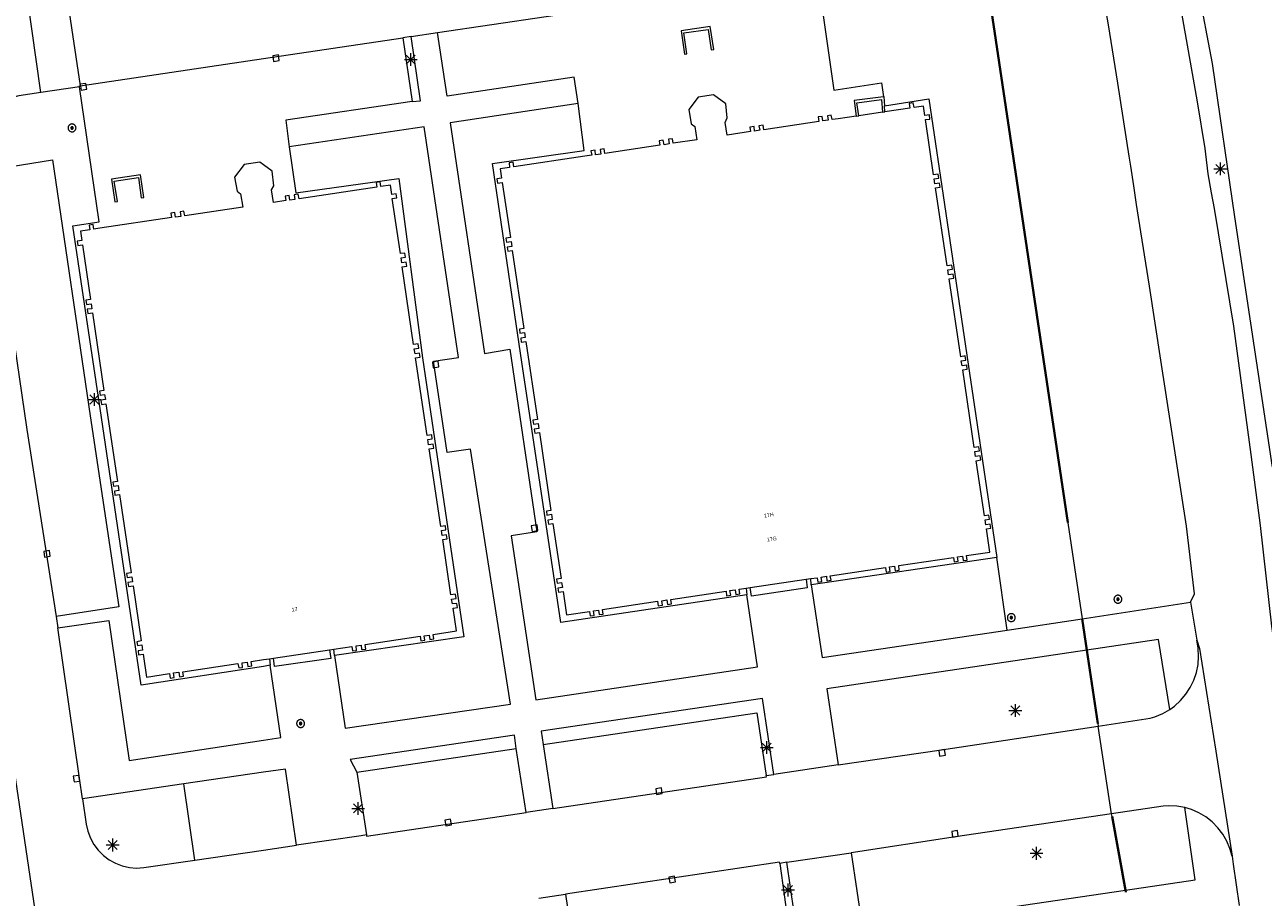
# Model space of a CAD drawing. Header units: metres. Extents: x 135779 to 137489, y 452643 to 455118.
# Tile 79 of 256: x 135981 to 136078, y 453426 to 453494. Entities that reach past the tile are written whole.
import ezdxf
from ezdxf.enums import TextEntityAlignment as Align

# ---------------------------------------------------------------- set-up
doc = ezdxf.new("R2010")
doc.units = ezdxf.units.M
doc.linetypes.add('DGN_Style_4', pattern=[89.853097, 44.898487, -22.449243, 0.056123, -22.449243])
for name, color, linetype, lineweight in [('KTop_BTD_Groenvoorziening', 62, 'Continuous', 13), ('KTop_NAR_Huisnummer (t)', 7, 'Continuous', 13), ('KTop_PAL_Lichtmast', 40, 'Continuous', 13), ('KTop_PND_Grondvlaksituatie van BAG-pand [tachy]', 1, 'Continuous', 13), ('KTop_PUT_Inspectie- of rioolput', 15, 'Continuous', 13), ('KTop_PUT_Kolk', 15, 'Continuous', 13), ('KTop_SHD_Hek (l)', 15, 'DGN_Style_4', 40), ('KTop_SHD_Muur', 15, 'Continuous', 13), ('KTop_WGD_Parkeervlak', 251, 'Continuous', 13), ('KTop_WGD_Rijbaan_Lokale weg', 251, 'Continuous', 13), ('KTop_WGD_Rijbaan_Lokale weg_fietsstraat', 40, 'Continuous', 13), ('KTop_WGD_Rijbaan_Lokale weg_verkeersdrempel', 40, 'Continuous', 13), ('KTop_WGD_Voetpad', 251, 'Continuous', 13)]:
    doc.layers.add(name, color=color, linetype=linetype, lineweight=lineweight)
doc.styles.add('Style-ROVU', font='ROVU.shx')

# ---------------------------------------------------------------- blocks, each defined once
blk = doc.blocks.new('PAL_Lichtmast')
at = {"layer": 'KTop_PAL_Lichtmast'}
for p, q in [((-0.354, -0.354), (0.354, 0.354)), ((0.354, -0.354), (-0.354, 0.354)), ((0, -0.5), (0, 0.5)), ((-0.5, 0), (0.5, 0))]:
    blk.add_line(p, q, dxfattribs=at)
blk = doc.blocks.new('PUT_Inspectie-_of_rioolput')
at = {"layer": 'KTop_PUT_Inspectie- of rioolput', "flags": 128}
for points in [[(0.31, 0), (0.308, 0.032), (0.303, 0.064), (0.294, 0.095), (0.283, 0.126), (0.268, 0.155), (0.25, 0.182), (0.23, 0.207), (0.207, 0.23), (0.182, 0.25), (0.154, 0.268), (0.126, 0.283), (0.095, 0.294), (0.064, 0.303), (0.032, 0.308), (0, 0.309), (-0.032, 0.308), (-0.064, 0.303), (-0.096, 0.294), (-0.126, 0.283), (-0.155, 0.268), (-0.182, 0.25), (-0.207, 0.23), (-0.23, 0.207), (-0.25, 0.182), (-0.268, 0.154), (-0.283, 0.126), (-0.294, 0.095), (-0.303, 0.064), (-0.308, 0.032), (-0.309, 0), (-0.308, -0.032), (-0.303, -0.064), (-0.294, -0.096), (-0.283, -0.126), (-0.268, -0.155), (-0.25, -0.182), (-0.23, -0.207), (-0.207, -0.23), (-0.182, -0.25), (-0.155, -0.268), (-0.126, -0.283), (-0.096, -0.294), (-0.064, -0.303), (-0.032, -0.308), (0, -0.309), (0.032, -0.308), (0.064, -0.303), (0.095, -0.294), (0.126, -0.283), (0.155, -0.268), (0.182, -0.25), (0.207, -0.23), (0.23, -0.207), (0.25, -0.182), (0.268, -0.155), (0.283, -0.126), (0.294, -0.096), (0.303, -0.064), (0.308, -0.032), (0.31, 0)], [(0.095, 0), (0.094, 0.009), (0.092, 0.019), (0.09, 0.029), (0.086, 0.038), (0.082, 0.047), (0.076, 0.055), (0.07, 0.063), (0.063, 0.07), (0.055, 0.076), (0.047, 0.082), (0.038, 0.086), (0.029, 0.09), (0.019, 0.092), (0.009, 0.094), (0, 0.094), (-0.01, 0.094), (-0.02, 0.092), (-0.029, 0.09), (-0.039, 0.086), (-0.048, 0.082), (-0.056, 0.076), (-0.064, 0.07), (-0.071, 0.063), (-0.077, 0.055), (-0.082, 0.047), (-0.087, 0.038), (-0.09, 0.029), (-0.093, 0.019), (-0.094, 0.009), (-0.095, 0), (-0.094, -0.01), (-0.093, -0.02), (-0.09, -0.029), (-0.087, -0.039), (-0.082, -0.048), (-0.077, -0.056), (-0.071, -0.064), (-0.064, -0.071), (-0.056, -0.077), (-0.047, -0.082), (-0.039, -0.087), (-0.029, -0.09), (-0.02, -0.093), (-0.01, -0.094), (0, -0.095), (0.009, -0.094), (0.019, -0.093), (0.029, -0.09), (0.038, -0.087), (0.047, -0.082), (0.055, -0.077), (0.063, -0.071), (0.07, -0.064), (0.076, -0.056), (0.082, -0.047), (0.086, -0.039), (0.09, -0.029), (0.092, -0.02), (0.094, -0.01), (0.095, 0)], [(0.035, 0), (0.034, 0.003), (0.034, 0.007), (0.033, 0.01), (0.031, 0.014), (0.03, 0.017), (0.028, 0.02), (0.026, 0.023), (0.023, 0.026), (0.02, 0.028), (0.017, 0.03), (0.014, 0.031), (0.01, 0.033), (0.007, 0.034), (0.003, 0.034), (0, 0.034), (-0.004, 0.034), (-0.007, 0.034), (-0.011, 0.033), (-0.014, 0.031), (-0.018, 0.03), (-0.021, 0.028), (-0.023, 0.026), (-0.026, 0.023), (-0.028, 0.02), (-0.03, 0.017), (-0.032, 0.014), (-0.033, 0.01), (-0.034, 0.007), (-0.035, 0.003), (-0.035, 0), (-0.035, -0.004), (-0.034, -0.007), (-0.033, -0.011), (-0.032, -0.014), (-0.03, -0.018), (-0.028, -0.021), (-0.026, -0.023), (-0.023, -0.026), (-0.021, -0.028), (-0.017, -0.03), (-0.014, -0.032), (-0.011, -0.033), (-0.007, -0.034), (-0.004, -0.035), (0, -0.035), (0.003, -0.035), (0.007, -0.034), (0.01, -0.033), (0.014, -0.032), (0.017, -0.03), (0.02, -0.028), (0.023, -0.026), (0.026, -0.023), (0.028, -0.021), (0.03, -0.017), (0.031, -0.014), (0.033, -0.011), (0.034, -0.007), (0.034, -0.004), (0.035, 0)], [(0.01, 0.02), (0.007, 0.02), (0.005, 0.021), (0.003, 0.022), (0.001, 0.022), (-0.001, 0.022), (-0.004, 0.022), (-0.006, 0.021), (-0.008, 0.02), (-0.01, 0.019), (-0.012, 0.018), (-0.014, 0.017), (-0.016, 0.015), (-0.017, 0.013), (-0.019, 0.012), (-0.02, 0.009), (-0.021, 0.007), (-0.022, 0.005), (-0.022, 0.003), (-0.022, 0.001), (-0.022, -0.001), (-0.022, -0.004), (-0.022, -0.006), (-0.021, -0.008), (-0.02, -0.01), (-0.019, -0.012), (-0.017, -0.014), (-0.016, -0.016), (-0.014, -0.017), (-0.012, -0.019), (-0.01, -0.02), (-0.008, -0.021), (-0.006, -0.022), (-0.003, -0.022), (-0.001, -0.022), (0.001, -0.022), (0.003, -0.022), (0.005, -0.022), (0.008, -0.021), (0.01, -0.02), (0.012, -0.019), (0.014, -0.017), (0.015, -0.016), (0.017, -0.014), (0.018, -0.012), (0.02, -0.01), (0.02, -0.008), (0.021, -0.006), (0.022, -0.003), (0.022, -0.001), (0.022, 0.001), (0.022, 0.003), (0.021, 0.005), (0.02, 0.008), (0.019, 0.01), (0.018, 0.012), (0.017, 0.014), (0.015, 0.015), (0.013, 0.017), (0.012, 0.018), (0.01, 0.02)]]:
    blk.add_lwpolyline(points, dxfattribs=at)
blk = doc.blocks.new('PUT_Kolk')
at = {"layer": 'KTop_PUT_Kolk', "flags": 128}
blk.add_lwpolyline([(0.225, -0.225), (0.225, 0.225), (-0.225, 0.225), (-0.225, -0.225), (0.225, -0.225)], dxfattribs=at)

msp = doc.modelspace()

# ---------------------------------------------------------------- linework, layer by layer
at = {"layer": 'KTop_BTD_Groenvoorziening', "flags": 128}
for points in [[(136079.513, 453458.727), (136078.971, 453459.811), (136076.011, 453479.401), (136074.261, 453491.411), (136073.151, 453497.321), (136071.781, 453505.821), (136071.528, 453507.395), (136071.918, 453509.78)], [(136056.292, 453500.071), (136056.323, 453499.866), (136064.07, 453447.932)], [(136043.391, 453498.121), (136044.631, 453489.321), (136048.371, 453489.891), (136048.51, 453488.807)], [(136010.923, 453493.425), (136011.651, 453488.441)], [(136000.528, 453444.291), (136000, 453444.209), (135990.44, 453442.731), (135987.341, 453463.691), (135985.101, 453478.711), (135987.161, 453479.001), (135985.621, 453489.571)], [(136048.6, 453488.105), (136052.071, 453488.651), (136057.391, 453452.721)], [(136037.821, 453449.821), (136023.281, 453447.649), (136020.121, 453468.731), (136017.931, 453483.591), (136025.091, 453484.59), (136024.621, 453488.276)], [(136002.031, 453484.891), (136002.531, 453481.291), (136010.591, 453482.391), (136012.451, 453468.371), (136015.691, 453446.531), (136005.571, 453445.051)], [(136057.391, 453452.721), (136042.871, 453450.581)], [(136058.191, 453447.031), (136057.391, 453452.721)], [(136064.438, 453445.47), (136065.293, 453439.737), (136065.323, 453439.536)], [(136067.452, 453426.686), (136066.404, 453432.453), (136066.37, 453432.67)]]:
    msp.add_lwpolyline(points, dxfattribs=at)
at = {"layer": 'KTop_PND_Grondvlaksituatie van BAG-pand [tachy]', "flags": 128}
for points in [[(136046.387, 453487.29), (136044.982, 453487.082), (136044.501, 453487.011), (136044.441, 453487.371), (136044.131, 453487.321), (136044.181, 453486.971), (136043.781, 453486.911), (136043.731, 453487.261), (136043.411, 453487.221), (136043.461, 453486.861), (136039.151, 453486.221), (136039.101, 453486.581), (136038.781, 453486.531), (136038.841, 453486.181), (136038.441, 453486.121), (136038.391, 453486.481), (136038.071, 453486.431), (136038.121, 453486.071), (136036.281, 453485.801), (136036.141, 453486.781), (136036.291, 453487.151), (136036.191, 453488.241), (136035.221, 453488.951), (136034.021, 453488.781), (136033.291, 453487.801), (136033.461, 453486.691), (136033.751, 453486.481), (136033.911, 453485.431), (136032.061, 453485.161), (136032.011, 453485.511), (136031.691, 453485.471), (136031.741, 453485.111), (136031.351, 453485.051), (136031.291, 453485.411), (136030.981, 453485.361), (136031.031, 453485.001), (136026.711, 453484.371), (136026.661, 453484.721), (136026.351, 453484.681), (136026.401, 453484.321), (136026.001, 453484.261), (136025.951, 453484.621), (136025.631, 453484.571), (136025.691, 453484.221), (136025.144, 453484.14), (136019.591, 453483.321), (136019.541, 453483.671), (136019.221, 453483.631), (136019.271, 453483.271), (136018.531, 453483.161), (136018.641, 453482.421), (136018.281, 453482.371), (136018.331, 453482.051), (136018.691, 453482.101), (136019.331, 453477.791), (136018.971, 453477.741), (136019.021, 453477.421), (136019.381, 453477.471), (136019.431, 453477.081), (136019.081, 453477.021), (136019.131, 453476.711), (136019.481, 453476.761), (136020.391, 453470.671), (136020.031, 453470.611), (136020.081, 453470.301), (136020.431, 453470.351), (136020.491, 453469.951), (136020.141, 453469.901), (136020.181, 453469.581), (136020.541, 453469.641), (136021.451, 453463.541), (136021.091, 453463.491), (136021.141, 453463.171), (136021.491, 453463.231), (136021.551, 453462.831), (136021.201, 453462.781), (136021.241, 453462.461), (136021.601, 453462.511), (136022.501, 453456.421), (136022.151, 453456.371), (136022.191, 453456.051), (136022.551, 453456.111), (136022.611, 453455.711), (136022.251, 453455.661), (136022.301, 453455.341), (136022.661, 453455.391), (136023.291, 453451.091), (136022.941, 453451.041), (136022.981, 453450.721), (136023.341, 453450.771), (136023.401, 453450.381), (136023.041, 453450.331), (136023.091, 453450.011), (136023.451, 453450.061), (136023.711, 453448.241), (136025.511, 453448.511), (136025.571, 453448.151), (136025.881, 453448.201), (136025.831, 453448.551), (136026.231, 453448.611), (136026.281, 453448.261), (136026.601, 453448.301), (136026.541, 453448.661), (136030.851, 453449.301), (136030.901, 453448.941), (136031.221, 453448.991), (136031.171, 453449.351), (136031.561, 453449.411), (136031.621, 453449.051), (136031.931, 453449.101), (136031.881, 453449.451), (136036.201, 453450.091), (136036.251, 453449.741), (136036.571, 453449.781), (136036.511, 453450.141), (136036.911, 453450.201), (136036.961, 453449.841), (136037.281, 453449.891), (136037.231, 453450.251), (136037.789, 453450.334)], [(136042.83, 453451.077), (136043.331, 453451.151), (136043.391, 453450.801), (136043.701, 453450.841), (136043.651, 453451.201), (136044.051, 453451.261), (136044.101, 453450.901), (136044.421, 453450.951), (136044.361, 453451.301), (136048.681, 453451.941), (136048.731, 453451.591), (136049.051, 453451.631), (136048.991, 453451.991), (136049.391, 453452.051), (136049.441, 453451.691), (136049.761, 453451.741), (136049.711, 453452.101), (136054.001, 453452.741), (136054.051, 453452.381), (136054.371, 453452.431), (136054.311, 453452.781), (136054.711, 453452.841), (136054.761, 453452.491), (136055.081, 453452.531), (136055.021, 453452.891), (136056.841, 453453.161), (136056.571, 453454.971), (136056.931, 453455.021), (136056.881, 453455.341), (136056.521, 453455.291), (136056.471, 453455.681), (136056.821, 453455.741), (136056.771, 453456.051), (136056.421, 453456.001), (136055.781, 453460.311), (136056.131, 453460.371), (136056.091, 453460.681), (136055.731, 453460.631), (136055.671, 453461.021), (136056.031, 453461.081), (136055.981, 453461.391), (136055.621, 453461.341), (136054.721, 453467.421), (136055.081, 453467.481), (136055.031, 453467.791), (136054.671, 453467.741), (136054.611, 453468.141), (136054.971, 453468.191), (136054.921, 453468.511), (136054.571, 453468.451), (136053.661, 453474.541), (136054.021, 453474.591), (136053.971, 453474.911), (136053.611, 453474.861), (136053.551, 453475.251), (136053.911, 453475.311), (136053.861, 453475.621), (136053.511, 453475.571), (136052.601, 453481.671), (136052.951, 453481.721), (136052.911, 453482.041), (136052.551, 453481.981), (136052.491, 453482.381), (136052.851, 453482.431), (136052.801, 453482.751), (136052.441, 453482.701), (136051.801, 453487.011), (136052.161, 453487.061), (136052.111, 453487.381), (136051.751, 453487.331), (136051.651, 453488.071), (136050.911, 453487.961), (136050.851, 453488.321), (136050.541, 453488.271), (136050.591, 453487.911), (136048.64, 453487.623)], [(136046.387, 453487.29), (136046.586, 453487.319)], [(136048.44, 453487.593), (136046.586, 453487.319)], [(136048.44, 453487.593), (136048.64, 453487.623)], [(136005.508, 453445.559), (136006.931, 453445.771), (136006.981, 453445.411), (136007.301, 453445.461), (136007.251, 453445.821), (136007.641, 453445.871), (136007.691, 453445.521), (136008.011, 453445.561), (136007.961, 453445.921), (136012.261, 453446.561), (136012.311, 453446.201), (136012.631, 453446.251), (136012.581, 453446.601), (136012.971, 453446.661), (136013.021, 453446.311), (136013.341, 453446.351), (136013.291, 453446.711), (136015.101, 453446.981), (136014.841, 453448.771), (136015.191, 453448.821), (136015.141, 453449.141), (136014.791, 453449.091), (136014.731, 453449.481), (136015.091, 453449.531), (136015.036, 453449.861), (136014.671, 453449.821), (136014.031, 453454.131), (136014.391, 453454.181), (136014.341, 453454.501), (136013.981, 453454.451), (136013.931, 453454.841), (136014.281, 453454.901), (136014.241, 453455.211), (136013.881, 453455.161), (136012.971, 453461.241), (136013.331, 453461.301), (136013.281, 453461.611), (136012.931, 453461.561), (136012.871, 453461.961), (136013.221, 453462.011), (136013.181, 453462.331), (136012.821, 453462.271), (136011.911, 453468.371), (136012.271, 453468.421), (136012.221, 453468.741), (136011.871, 453468.681), (136011.811, 453469.081), (136012.171, 453469.131), (136012.121, 453469.451), (136011.761, 453469.401), (136010.871, 453475.491), (136011.231, 453475.541), (136011.181, 453475.861), (136010.831, 453475.811), (136010.771, 453476.201), (136011.131, 453476.251), (136011.081, 453476.571), (136010.721, 453476.521), (136010.091, 453480.831), (136010.451, 453480.881), (136010.401, 453481.201), (136010.051, 453481.151), (136009.941, 453481.891), (136009.201, 453481.781), (136009.141, 453482.141), (136008.831, 453482.091), (136008.881, 453481.731), (136002.791, 453480.821), (136002.731, 453481.181), (136002.543, 453481.151), (136002.421, 453481.131), (136002.471, 453480.771), (136002.081, 453480.711), (136002.021, 453481.071), (136001.711, 453481.021), (136001.761, 453480.671), (136000.791, 453480.521), (136000.631, 453481.521), (136000.831, 453481.841), (136000.681, 453482.981), (136000, 453483.483), (135999.731, 453483.681), (135998.491, 453483.511), (135997.751, 453482.511), (135997.951, 453481.411), (135998.211, 453481.211), (135998.391, 453480.161), (135993.851, 453479.491), (135993.791, 453479.841), (135993.481, 453479.801), (135993.531, 453479.441), (135993.131, 453479.381), (135993.081, 453479.741), (135992.761, 453479.691), (135992.821, 453479.341), (135987.2, 453478.51), (135986.731, 453478.441), (135986.681, 453478.791), (135986.361, 453478.741), (135986.411, 453478.391), (135985.681, 453478.281), (135985.791, 453477.541), (135985.431, 453477.491), (135985.481, 453477.171), (135985.841, 453477.221), (135986.471, 453472.921), (135986.121, 453472.871), (135986.171, 453472.551), (135986.521, 453472.601), (135986.581, 453472.211), (135986.221, 453472.161), (135986.271, 453471.841), (135986.631, 453471.891), (135987.531, 453465.801), (135987.171, 453465.751), (135987.221, 453465.431), (135987.581, 453465.491), (135987.641, 453465.091), (135987.281, 453465.041), (135987.331, 453464.721), (135987.681, 453464.771), (135988.591, 453458.681), (135988.231, 453458.631), (135988.281, 453458.311), (135988.631, 453458.371), (135988.691, 453457.971), (135988.341, 453457.921), (135988.381, 453457.601), (135988.741, 453457.651), (135989.651, 453451.541), (135989.291, 453451.491), (135989.341, 453451.171), (135989.701, 453451.221), (135989.761, 453450.831), (135989.401, 453450.771), (135989.451, 453450.461), (135989.801, 453450.511), (135990.451, 453446.201), (135990.091, 453446.141), (135990.141, 453445.831), (135990.491, 453445.881), (135990.551, 453445.481), (135990.201, 453445.431), (135990.241, 453445.111), (135990.601, 453445.161), (135990.87, 453443.362), (135992.661, 453443.641), (135992.721, 453443.281), (135993.031, 453443.331), (135992.981, 453443.691), (135993.381, 453443.751), (135993.431, 453443.391), (135993.751, 453443.441), (135993.691, 453443.791), (135998.011, 453444.441), (135998.071, 453444.081), (135998.381, 453444.131), (135998.331, 453444.491), (135998.731, 453444.541), (135998.781, 453444.191), (135999.101, 453444.241), (135999.041, 453444.591), (136000, 453444.734), (136000.479, 453444.806)], [(136038.083, 453450.377), (136042.477, 453451.025)], [(136042.477, 453451.025), (136042.83, 453451.077)], [(136037.789, 453450.334), (136038.083, 453450.377)], [(136000.479, 453444.806), (136000.793, 453444.852)], [(136000.793, 453444.852), (136005.177, 453445.509)], [(136005.177, 453445.509), (136005.508, 453445.559)]]:
    msp.add_lwpolyline(points, dxfattribs=at)
at = {"layer": 'KTop_SHD_Hek (l)', "flags": 128}
for points in [[(136056.323, 453499.866), (136064.07, 453447.932)], [(136064.07, 453447.932), (136064.071, 453447.931)], [(136064.071, 453447.931), (136064.438, 453445.47)], [(136064.438, 453445.47), (136065.293, 453439.737)], [(136066.404, 453432.453), (136067.452, 453426.686)], [(136067.452, 453426.686), (136067.48, 453426.533)]]:
    msp.add_lwpolyline(points, dxfattribs=at)
at = {"layer": 'KTop_SHD_Muur', "flags": 128}
for points in [[(136032.691, 453493.961), (136032.941, 453492.141), (136033.141, 453492.161), (136032.911, 453493.801), (136034.811, 453494.081), (136035.041, 453492.481), (136035.241, 453492.501), (136034.971, 453494.301), (136032.691, 453493.961)], [(136048.51, 453488.807), (136046.221, 453488.511), (136046.387, 453487.29)], [(136046.586, 453487.319), (136046.441, 453488.331), (136048.361, 453488.591), (136048.44, 453487.593)], [(136048.51, 453488.807), (136048.541, 453488.811), (136048.6, 453488.105)], [(136048.64, 453487.623), (136048.6, 453488.105)], [(135988.111, 453482.351), (135988.381, 453480.571), (135988.581, 453480.611), (135988.331, 453482.191), (135990.221, 453482.471), (135990.451, 453480.901), (135990.651, 453480.921), (135990.381, 453482.691), (135988.111, 453482.351)]]:
    msp.add_lwpolyline(points, dxfattribs=at)
at = {"layer": 'KTop_WGD_Parkeervlak', "flags": 128}
for points in [[(135978.621, 453483.091), (135983.511, 453483.861), (135986.461, 453463.811), (135988.691, 453448.861), (135983.801, 453448.111)], [(136021.906, 453438.091), (136038.611, 453440.581), (136039.331, 453435.671)], [(136007.321, 453435.921), (136019.771, 453437.781)], [(135994.652, 453429.037), (135993.767, 453435.003)], [(136040.411, 453428.781), (136041.091, 453423.871), (136024.371, 453421.381)]]:
    msp.add_lwpolyline(points, dxfattribs=at)
at = {"layer": 'KTop_WGD_Rijbaan_Lokale weg', "flags": 128}
for points in [[(136013.614, 453493.825), (136043.381, 453498.251), (136043.391, 453498.121)], [(135982.601, 453489.133), (135981.547, 453496.544)], [(135984.637, 453496.487), (135985.657, 453489.668)], [(135985.657, 453489.668), (136000, 453491.801), (136010.923, 453493.425)], [(136011.557, 453493.519), (136010.923, 453493.425)], [(136011.557, 453493.519), (136013.614, 453493.825)], [(135982.601, 453489.133), (135980.861, 453488.881), (135980.375, 453488.751), (135979.916, 453488.545), (135979.496, 453488.269), (135979.124, 453487.93), (135978.811, 453487.537), (135978.564, 453487.099), (135978.389, 453486.627), (135978.291, 453486.134), (135978.28, 453485.821)], [(135978.559, 453482.811), (135981.501, 453462.761), (135983.801, 453448.111)], [(135983.801, 453448.111), (135983.921, 453447.221)], [(135985.841, 453433.841), (135985.621, 453435.451), (135983.921, 453447.221)], [(136070.939, 453440.84), (136071.283, 453441.096), (136071.754, 453441.529), (136072.168, 453442.018), (136072.517, 453442.554), (136072.797, 453443.13), (136073.003, 453443.736), (136073.131, 453444.363), (136073.181, 453445.001), (136073.154, 453445.573), (136073.151, 453445.64), (136073.041, 453446.271)], [(136073.041, 453446.271), (136073.24, 453445.614), (136074.523, 453437.575), (136075.798, 453429.337)], [(136065.323, 453439.536), (136069.391, 453440.151), (136069.763, 453440.265), (136070.369, 453440.517), (136070.939, 453440.84)], [(136044.971, 453436.491), (136053.071, 453437.681), (136065.323, 453439.536)], [(136066.37, 453432.67), (136065.323, 453439.536)], [(135967.331, 453407.401), (135974.421, 453408.441), (135984.391, 453409.971), (135980.311, 453437.44), (135970.391, 453435.991), (135963.201, 453434.901)], [(136044.971, 453436.491), (136039.941, 453435.751)], [(136022.652, 453433.078), (136039.361, 453435.551), (136039.331, 453435.671)], [(136039.331, 453435.671), (136039.941, 453435.751)], [(135985.841, 453433.841), (135986.149, 453431.846), (135986.273, 453431.292), (135986.473, 453430.761), (135986.746, 453430.264), (135987.086, 453429.81), (135987.486, 453429.408), (135987.939, 453429.067), (135988.436, 453428.792), (135988.966, 453428.59), (135989.519, 453428.464), (135990.085, 453428.418), (135990.651, 453428.451), (135994.652, 453429.037)], [(136022.652, 453433.078), (136020.56, 453432.768)], [(136072.097, 453433.153), (136071.472, 453433.264), (136070.838, 453433.296), (136070.401, 453433.271), (136066.37, 453432.67)], [(136075.798, 453429.337), (136075.627, 453429.946), (136075.381, 453430.528), (136075.063, 453431.075), (136074.679, 453431.578), (136074.235, 453432.028), (136073.737, 453432.418), (136073.194, 453432.742), (136072.615, 453432.996), (136072.097, 453433.153)], [(136008.066, 453431.01), (136008.081, 453430.921), (136020.56, 453432.768)], [(136066.37, 453432.67), (136054.151, 453430.851), (136045.997, 453429.612)], [(135994.652, 453429.037), (136000, 453429.82), (136002.601, 453430.201)], [(136008.066, 453431.01), (136007.651, 453430.931), (136002.601, 453430.201)], [(136040.971, 453428.871), (136045.997, 453429.612)], [(136040.411, 453428.781), (136040.391, 453428.871), (136023.65, 453426.374)], [(136040.971, 453428.871), (136040.411, 453428.781)], [(136021.547, 453426.061), (136023.65, 453426.374)]]:
    msp.add_lwpolyline(points, dxfattribs=at)
at = {"layer": 'KTop_WGD_Rijbaan_Lokale weg_fietsstraat', "flags": 128}
for points in [[(136055.501, 453595.871), (136061.558, 453556.402), (136061.681, 453555.601), (136062.063, 453553.332), (136065.329, 453533.925), (136067.041, 453523.751), (136068.228, 453515.792), (136069.196, 453511.147), (136070.057, 453505.559), (136071.147, 453499.368), (136073.061, 453488.4), (136073.67, 453484.756), (136073.721, 453484.3), (136073.893, 453482.76), (136074.163, 453481.272), (136074.383, 453480.059), (136075.897, 453470.834), (136077.265, 453460.793), (136077.993, 453455.249), (136078.88, 453447.342), (136081.011, 453432.381), (136084.321, 453412.338), (136084.82, 453409.32)], [(136072.551, 453449.231), (136072.845, 453449.878), (136072.22, 453455.196), (136071.058, 453462.777), (136070.222, 453468.174), (136069.327, 453473.986), (136068.474, 453479.364), (136068.326, 453480.358), (136068.106, 453481.829), (136067.864, 453483.38), (136067.741, 453484.164), (136066.851, 453489.861), (136066.129, 453494.427), (136065.781, 453496.385), (136065.392, 453497.277), (136065.18, 453497.599)]]:
    msp.add_lwpolyline(points, dxfattribs=at)
at = {"layer": 'KTop_WGD_Rijbaan_Lokale weg_verkeersdrempel', "flags": 128}
for points in [[(135985.621, 453489.571), (135982.601, 453489.133)], [(135985.621, 453489.571), (135985.611, 453489.661), (135985.657, 453489.668)]]:
    msp.add_lwpolyline(points, dxfattribs=at)
at = {"layer": 'KTop_WGD_Voetpad', "flags": 128}
for points in [[(136011.651, 453488.441), (136012.291, 453488.491), (136011.557, 453493.519)], [(136024.621, 453488.276), (136024.311, 453490.331), (136014.371, 453488.851), (136013.614, 453493.825)], [(136011.651, 453488.441), (136001.751, 453486.971), (136002.031, 453484.891)], [(136024.621, 453488.276), (136014.611, 453486.761), (136017.291, 453468.701), (136019.281, 453469.031), (136021.391, 453454.731), (136019.403, 453454.438), (136021.331, 453441.581), (136038.671, 453444.161), (136037.821, 453449.821)], [(136005.571, 453445.051), (136006.411, 453439.361), (136019.331, 453441.261), (136016.22, 453461.224), (136014.381, 453460.941), (136013.321, 453468.111), (136015.261, 453468.401), (136012.591, 453486.451), (136002.031, 453484.891)], [(136042.477, 453451.025), (136042.541, 453450.361), (136038.191, 453449.711), (136038.083, 453450.377)], [(136042.871, 453450.581), (136042.83, 453451.077)], [(136042.871, 453450.581), (136043.731, 453444.901), (136058.191, 453447.031)], [(136037.789, 453450.334), (136037.821, 453449.821)], [(136064.07, 453447.932), (136072.551, 453449.231)], [(136072.551, 453449.231), (136073.041, 453446.271)], [(135983.921, 453447.221), (135987.921, 453447.801), (135989.503, 453436.85), (136000, 453438.427), (136001.361, 453438.631), (136000.528, 453444.291)], [(136058.191, 453447.031), (136064.07, 453447.932)], [(136070.939, 453440.84), (136070.051, 453446.301), (136064.438, 453445.47)], [(136000.479, 453444.806), (136000.528, 453444.291)], [(136005.177, 453445.509), (136005.271, 453444.831), (136000.881, 453444.191), (136000.793, 453444.852)], [(136005.571, 453445.051), (136005.508, 453445.559)], [(136064.438, 453445.47), (136044.101, 453442.461), (136044.971, 453436.491)], [(136039.941, 453435.751), (136039.051, 453441.701), (136021.731, 453439.131), (136021.906, 453438.091)], [(136019.771, 453437.781), (136019.661, 453438.821), (136006.791, 453436.921), (136007.321, 453435.921)], [(136021.906, 453438.091), (136022.652, 453433.078)], [(136020.56, 453432.768), (136019.771, 453437.781)], [(136002.601, 453430.201), (136001.731, 453436.171), (136000, 453435.917), (135993.767, 453435.003)], [(135993.767, 453435.003), (135985.841, 453433.841)], [(136007.321, 453435.921), (136008.066, 453431.01)], [(136067.452, 453426.686), (136072.911, 453427.491), (136072.097, 453433.153)], [(136045.997, 453429.612), (136046.871, 453423.651), (136067.452, 453426.686)], [(136075.798, 453429.337), (136075.891, 453428.711), (136076.351, 453425.491)], [(136024.371, 453421.381), (136024.501, 453420.351), (136041.831, 453422.921), (136040.971, 453428.871)], [(136023.65, 453426.374), (136024.371, 453421.381)]]:
    msp.add_lwpolyline(points, dxfattribs=at)

# ---------------------------------------------------------------- block references
at = {"layer": 'KTop_PAL_Lichtmast'}
for p in [(136011.532, 453491.712), (136074.882, 453483.152), (135986.782, 453465.102), (136058.842, 453440.752), (136039.392, 453437.852), (136007.412, 453433.082), (135988.212, 453430.222), (136060.502, 453429.572), (136041.052, 453426.702)]:
    msp.add_blockref('PAL_Lichtmast', p, dxfattribs=at)
at = {"layer": 'KTop_PUT_Inspectie- of rioolput'}
for p, rotation in [((135985.032, 453486.363), 238.7040101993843), ((136066.864, 453449.464), 278.7080838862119), ((136058.522, 453448.024), 278.7132037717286), ((136002.914, 453439.733), 188.3722974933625)]:
    msp.add_blockref('PUT_Inspectie-_of_rioolput', p, dxfattribs=dict(at, rotation=rotation))
at = {"layer": 'KTop_PUT_Kolk'}
for p, rotation in [((136000.993, 453491.823), 98.45662275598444), ((135985.922, 453489.587), 98.45867188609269), ((136013.482, 453467.842), 188.409591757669), ((136021.222, 453455.023), 8.393568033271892), ((135983.072, 453453.022), 188.9224111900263), ((136053.106, 453437.437), 98.35774028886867), ((135985.378, 453435.418), 8.218679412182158), ((136030.953, 453434.431), 278.4188910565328), ((136014.462, 453431.986), 278.419148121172), ((136054.118, 453431.097), 278.4672404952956), ((136031.982, 453427.517), 98.48339728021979)]:
    msp.add_blockref('PUT_Kolk', p, dxfattribs=dict(at, rotation=rotation))

# ---------------------------------------------------------------- texts
at = {"layer": 'KTop_NAR_Huisnummer (t)', "style": 'Style-ROVU'}
for s, rotation, p in [('17H', 8.4, (136039.928, 453456.101)), ('17G', 8.4, (136040.162, 453454.243)), ('17', 8.5, (136002.667, 453448.706))]:
    msp.add_text(s, height=0.3, rotation=rotation, dxfattribs=at).set_placement(p, align=Align.MIDDLE_RIGHT)

doc.saveas('drawing.dxf')
